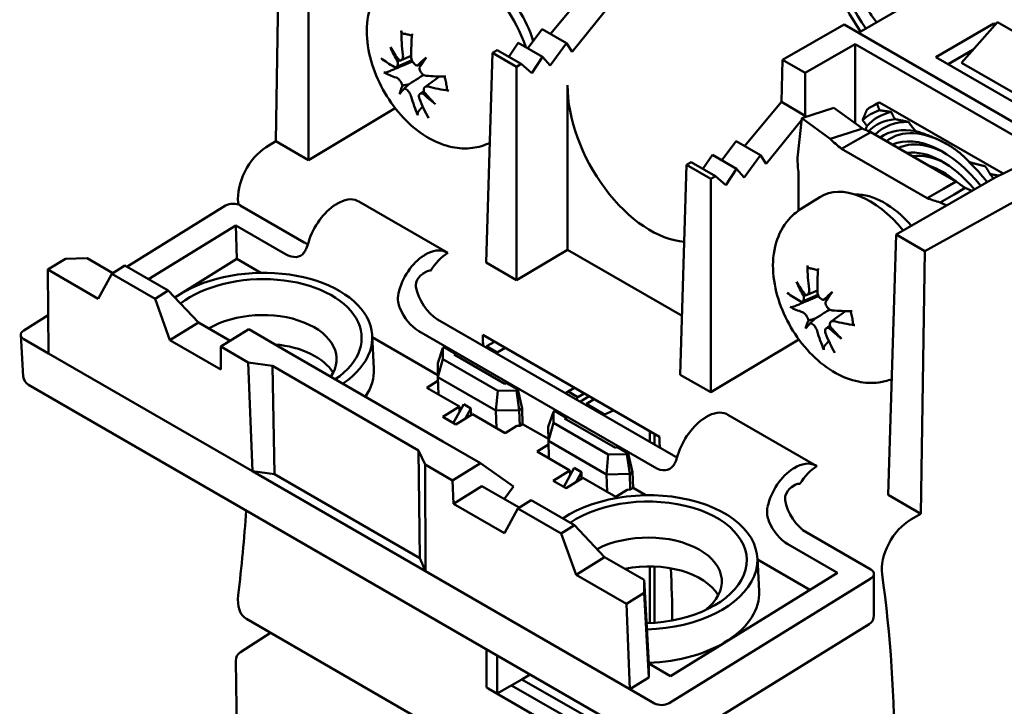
# Model space of a CAD drawing. Header units: millimetres. Extents: x 0 to 187, y 0 to 231.
# Tile 10 of 16: x 0 to 36, y 161 to 186. Entities that reach past the tile are written whole.
import ezdxf

# ---------------------------------------------------------------- set-up
doc = ezdxf.new("R2010")
doc.units = ezdxf.units.MM
doc.layers.add('Arêtes visibles(ISO)', color=7, linetype='Continuous', lineweight=50)

msp = doc.modelspace()

# ---------------------------------------------------------------- linework, layer by layer
at = {"layer": 'Arêtes visibles(ISO)'}
for p, q in [((9.312, 181.735), (9.453, 191.312)), ((10.504, 181.047), (10.504, 190.704)), ((30.564, 185.693), (35.602, 188.602)), ((19.33, 185.646), (20.672, 187.257)), ((21.541, 186.755), (20.12, 185)), ((18.5, 185.126), (19.025, 185.822)), ((19.025, 185.822), (19.909, 185.311)), ((27.8, 184.699), (30.043, 185.994)), ((30.043, 185.994), (38.784, 180.948)), ((33.384, 184.8), (35.505, 186.025)), ((35.638, 186.076), (34.327, 184.597)), ((35.505, 186.025), (35.563, 185.992)), ((35.505, 186.025), (35.505, 185.926)), ((39.085, 184.085), (35.638, 186.076)), ((17.216, 184.96), (17.386, 185.059)), ((18.265, 184.552), (17.386, 185.059)), ((17.808, 184.815), (18.154, 185.326)), ((18.154, 185.326), (19.039, 184.815)), ((19.909, 185.311), (19.316, 184.499)), ((20.12, 185), (19.909, 185.311)), ((30.451, 185.279), (28.623, 184.224)), ((30.451, 184.137), (30.451, 185.279)), ((37.364, 181.288), (30.451, 185.279)), ((33.834, 184.54), (34.741, 185.064)), ((13.704, 184.441), (14.272, 184.692)), ((13.879, 184.685), (14.249, 184.849)), ((17.216, 184.96), (16.984, 177.306)), ((18.094, 184.453), (17.216, 184.96)), ((19.039, 184.815), (18.651, 184.221)), ((19.316, 184.499), (19.039, 184.815)), ((27.754, 183.168), (27.8, 184.699)), ((28.623, 184.224), (27.8, 184.699)), ((37.096, 182.657), (33.384, 184.8)), ((18.265, 184.552), (18.094, 184.453)), ((18.094, 176.665), (18.094, 184.453)), ((18.651, 184.221), (18.265, 184.552)), ((34.327, 184.597), (37.392, 182.828)), ((14.75, 183.71), (15.276, 184.094)), ((28.623, 184.224), (28.623, 182.666)), ((30.451, 184.013), (30.451, 184.137)), ((30.451, 182.386), (30.451, 184.013)), ((19.952, 183.775), (19.952, 177.775)), ((14.567, 183.462), (14.707, 183.564)), ((13.667, 182.938), (10.504, 181.047)), ((26.411, 181.557), (27.754, 183.168)), ((28.623, 182.666), (27.754, 183.168)), ((29.673, 182.954), (28.499, 182.577)), ((29.673, 182.954), (30.711, 182.196)), ((31.143, 183.054), (31.055, 183.003)), ((31.246, 183.1), (31.338, 183.152)), ((35.843, 180.551), (31.338, 183.152)), ((28.491, 182.503), (27.202, 180.911)), ((28.343, 181.13), (28.499, 182.577)), ((28.499, 182.577), (29.536, 181.819)), ((28.623, 182.666), (28.569, 182.599)), ((30.194, 182.03), (30.711, 182.196)), ((29.536, 181.819), (30.194, 182.03)), ((30.547, 181.801), (29.953, 181.458)), ((31.014, 182.07), (30.547, 181.801)), ((31.014, 182.07), (34.131, 180.271)), ((8.952, 181.513), (9.312, 181.735)), ((9.312, 181.735), (10.504, 181.047)), ((17.115, 181.644), (17.085, 181.661)), ((25.582, 181.038), (26.107, 181.733)), ((26.107, 181.733), (26.991, 181.223)), ((29.953, 181.458), (33.07, 179.658)), ((24.89, 180.727), (25.236, 181.237)), ((26.12, 180.727), (25.236, 181.237)), ((26.991, 181.223), (26.398, 180.41)), ((27.202, 180.911), (26.991, 181.223)), ((37.364, 181.288), (35.551, 180.41)), ((24.066, 173.217), (24.297, 180.872)), ((24.297, 180.872), (24.468, 180.97)), ((25.176, 180.365), (24.297, 180.872)), ((25.346, 180.463), (24.468, 180.97)), ((26.12, 180.727), (25.732, 180.132)), ((26.398, 180.41), (26.12, 180.727)), ((38.784, 180.948), (32.994, 177.72)), ((25.346, 180.463), (25.176, 180.365)), ((25.176, 172.576), (25.176, 180.365)), ((25.732, 180.132), (25.346, 180.463)), ((28.383, 179.203), (28.383, 180.551)), ((31.943, 178.327), (35.551, 180.41)), ((33.07, 179.658), (33.664, 180.001)), ((33.664, 180.001), (34.131, 180.271)), ((34.466, 180.029), (34.063, 179.796)), ((34.466, 180.029), (34.703, 179.92)), ((28.457, 179.253), (29.157, 179.698)), ((34.063, 179.796), (33.551, 179.501)), ((3.871, 177.158), (7.477, 179.385)), ((10.348, 178.044), (8.007, 179.395)), ((11.531, 179.444), (11.5, 179.425)), ((12.333, 179.535), (12.278, 179.563)), ((15.581, 177.66), (12.333, 179.535)), ((33.551, 179.501), (33.788, 179.392)), ((4.667, 176.698), (7.848, 178.664)), ((7.848, 178.664), (9.659, 177.618)), ((7.848, 178.664), (7.885, 177.439)), ((31.943, 178.327), (31.656, 168.835)), ((32.994, 177.72), (31.943, 178.327)), ((14.747, 177.588), (14.716, 177.568)), ((15.581, 177.66), (15.521, 177.691)), ((19.952, 177.775), (18.094, 176.665)), ((24.131, 175.363), (19.952, 177.775)), ((32.994, 177.72), (32.848, 168.147)), ((0.988, 177.051), (1.634, 177.45)), ((1.634, 177.45), (2.427, 177.466)), ((2.427, 177.466), (3.365, 176.924)), ((3.805, 177.196), (3.321, 176.896)), ((3.805, 177.196), (5.385, 176.284)), ((7.885, 177.439), (5.618, 176.038)), ((8.759, 176.935), (7.885, 177.439)), ((16.984, 177.306), (18.094, 176.665)), ((2.831, 175.987), (0.988, 177.051)), ((1.011, 173.997), (0.988, 177.051)), ((3.321, 176.896), (2.831, 175.987)), ((4.901, 175.984), (3.321, 176.896)), ((14.656, 176.891), (14.793, 176.975)), ((4.901, 175.984), (5.385, 176.284)), ((5.385, 176.284), (6.488, 175.121)), ((28.521, 175.886), (29.089, 176.137)), ((28.696, 176.13), (29.067, 176.294)), ((5.446, 174.477), (4.901, 175.984)), ((0.11, 174.834), (1.001, 175.385)), ((29.567, 175.155), (30.094, 175.539)), ((6.488, 175.121), (5.446, 174.477)), ((6.488, 175.121), (7.645, 174.453)), ((6.488, 175.121), (6.488, 175.121)), ((23.818, 170.267), (15.212, 175.236)), ((29.384, 174.907), (29.524, 175.009)), ((0, 174.666), (0.093, 173.156)), ((8.324, 174.873), (7.301, 174.241)), ((8.324, 174.873), (9.697, 174.08)), ((12.824, 174.644), (12.887, 173.442)), ((14.523, 174.81), (23.129, 169.841)), ((16.864, 174.667), (23.31, 170.946)), ((1.011, 173.997), (0.11, 174.518)), ((7.308, 173.402), (5.446, 174.477)), ((7.301, 174.241), (7.308, 173.402)), ((8.303, 173.662), (7.301, 174.241)), ((15.221, 173.204), (12.827, 174.586)), ((17, 174.255), (17.289, 174.422)), ((17.387, 174.031), (17, 174.255)), ((17, 174.203), (17, 174.255)), ((28.396, 174.501), (25.176, 172.576)), ((8.461, 169.696), (1.011, 173.997)), ((9.697, 174.08), (15.404, 170.785)), ((15.221, 173.638), (15.403, 174.194)), ((15.403, 174.194), (15.451, 174.223)), ((15.404, 173.786), (15.403, 174.194)), ((15.451, 174.223), (15.865, 173.983)), ((15.812, 173.951), (15.865, 173.983)), ((17.668, 172.879), (15.812, 173.951)), ((15.865, 173.983), (15.868, 173.918)), ((17.676, 174.198), (17.387, 174.031)), ((17.387, 173.98), (17.387, 174.031)), ((8.461, 169.696), (8.303, 173.662)), ((8.303, 173.662), (9.182, 173.539)), ((9.182, 173.539), (14.517, 170.459)), ((9.258, 169.584), (9.182, 173.539)), ((15.404, 173.786), (15.221, 173.131)), ((15.221, 173.638), (15.221, 173.131)), ((17.407, 172.63), (15.404, 173.786)), ((24.066, 173.217), (25.176, 172.576)), ((0.28, 172.854), (23.25, 159.592)), ((14.815, 172.742), (15.225, 172.995)), ((15.221, 173.131), (17.342, 171.907)), ((15.241, 172.496), (15.221, 173.131)), ((17.721, 172.912), (17.668, 172.879)), ((17.721, 172.912), (18.136, 172.672)), ((16.008, 172.053), (14.815, 172.742)), ((15.225, 172.505), (15.24, 172.514)), ((17.342, 171.907), (17.407, 172.63)), ((18.089, 172.643), (17.407, 172.63)), ((18.136, 172.672), (18.089, 172.643)), ((18.089, 172.643), (18.191, 171.923)), ((18.297, 171.989), (18.136, 172.672)), ((20.201, 172.74), (19.868, 172.548)), ((19.98, 172.602), (20.21, 172.735)), ((19.98, 172.602), (20.332, 172.399)), ((20.332, 172.399), (20.562, 172.532)), ((15.783, 171.454), (16.163, 172.144)), ((16.163, 172.144), (16.428, 171.991)), ((20.421, 172.244), (20.741, 172.429)), ((20.421, 172.244), (20.421, 172.228)), ((20.638, 172.154), (20.927, 172.321)), ((21.306, 171.769), (20.638, 172.154)), ((20.638, 172.103), (20.638, 172.154)), ((15.398, 171.676), (16.008, 172.053)), ((16.485, 171.777), (15.876, 171.401)), ((16.013, 171.872), (16.008, 172.053)), ((16.428, 171.991), (16.22, 171.614)), ((16.428, 171.991), (16.436, 171.747)), ((17.678, 171.088), (16.485, 171.777)), ((17.342, 171.907), (18.191, 171.923)), ((17.342, 171.907), (17.362, 171.271)), ((18.191, 171.923), (18.297, 171.989)), ((18.208, 171.352), (18.191, 171.923)), ((18.314, 171.418), (18.297, 171.989)), ((19.251, 171.311), (19.434, 171.867)), ((19.434, 171.867), (19.481, 171.896)), ((19.434, 171.459), (19.434, 171.867)), ((19.481, 171.896), (19.896, 171.656)), ((21.627, 171.917), (21.306, 171.769)), ((21.306, 171.717), (21.306, 171.769)), ((25.804, 171.758), (25.748, 171.786)), ((29.052, 169.883), (25.804, 171.758)), ((15.876, 171.401), (15.398, 171.676)), ((18.314, 171.418), (18.208, 171.352)), ((19.252, 170.877), (18.314, 171.418)), ((19.434, 171.459), (19.252, 170.804)), ((21.438, 170.303), (19.434, 171.459)), ((19.843, 171.624), (19.896, 171.656)), ((21.699, 170.552), (19.843, 171.624)), ((19.896, 171.656), (19.899, 171.591)), ((25.002, 171.667), (24.97, 171.648)), ((18.102, 171.35), (17.678, 171.088)), ((18.208, 171.352), (18.102, 171.35)), ((19.251, 171.311), (19.252, 170.804)), ((22.956, 170.765), (22.956, 171.15)), ((23.125, 170.667), (23.125, 171.052)), ((15.404, 170.785), (16.777, 169.992)), ((18.845, 170.415), (19.256, 170.668)), ((19.252, 170.804), (21.373, 169.58)), ((19.271, 170.169), (19.252, 170.804)), ((14.561, 166.522), (14.517, 170.459)), ((14.517, 170.459), (14.753, 169.938)), ((20.038, 169.726), (18.845, 170.415)), ((21.373, 169.58), (21.438, 170.303)), ((22.119, 170.316), (21.438, 170.303)), ((21.752, 170.585), (21.699, 170.552)), ((21.752, 170.585), (22.167, 170.345)), ((22.167, 170.345), (22.119, 170.316)), ((22.119, 170.316), (22.221, 169.596)), ((22.327, 169.662), (22.167, 170.345)), ((15.755, 169.36), (14.753, 169.938)), ((14.753, 169.938), (14.775, 166.051)), ((15.755, 169.36), (16.777, 169.992)), ((16.777, 169.992), (17.983, 169.137)), ((19.255, 170.178), (19.271, 170.187)), ((8.461, 169.696), (9.258, 169.584)), ((14.775, 166.051), (8.461, 169.696)), ((9.258, 169.584), (14.561, 166.522)), ((19.429, 169.349), (20.038, 169.726)), ((20.194, 169.817), (19.813, 169.127)), ((20.044, 169.545), (20.038, 169.726)), ((20.194, 169.817), (20.459, 169.664)), ((20.251, 169.287), (20.459, 169.664)), ((20.459, 169.664), (20.466, 169.42)), ((21.373, 169.58), (22.221, 169.596)), ((21.373, 169.58), (21.393, 168.944)), ((22.221, 169.596), (22.327, 169.662)), ((22.239, 169.025), (22.221, 169.596)), ((22.345, 169.091), (22.327, 169.662)), ((28.218, 169.81), (28.186, 169.791)), ((29.052, 169.883), (28.992, 169.913)), ((15.787, 168.507), (15.755, 169.36)), ((19.906, 169.074), (19.429, 169.349)), ((20.516, 169.45), (19.906, 169.074)), ((21.709, 168.761), (20.516, 169.45)), ((16.829, 169.151), (15.787, 168.507)), ((16.829, 169.151), (18.183, 168.369)), ((17.983, 169.137), (17.639, 168.683)), ((22.133, 169.023), (21.709, 168.761)), ((22.239, 169.025), (22.133, 169.023)), ((22.345, 169.091), (22.239, 169.025)), ((22.812, 168.821), (22.345, 169.091)), ((28.126, 169.114), (28.263, 169.198)), ((17.649, 167.432), (15.787, 168.507)), ((18.623, 168.641), (18.138, 168.342)), ((18.623, 168.641), (20.203, 167.729)), ((31.656, 168.835), (32.848, 168.147)), ((18.138, 168.342), (17.649, 167.432)), ((19.718, 167.429), (18.138, 168.342)), ((32.848, 168.147), (32.476, 167.931)), ((19.718, 167.429), (20.203, 167.729)), ((20.263, 165.922), (19.718, 167.429)), ((20.203, 167.729), (21.305, 166.566)), ((31.023, 166.107), (28.682, 167.458)), ((27.993, 167.033), (29.804, 165.988)), ((14.561, 166.522), (14.775, 166.051)), ((21.305, 166.566), (20.263, 165.922)), ((21.305, 166.566), (22.752, 165.731)), ((21.305, 166.566), (21.305, 166.566)), ((26.878, 166.53), (26.941, 165.328)), ((28.797, 165.366), (26.881, 166.472)), ((22.225, 161.75), (14.775, 166.051)), ((22.956, 164.16), (22.956, 166.226)), ((23.125, 164.171), (23.125, 166.222)), ((29.804, 165.988), (23.709, 162.223)), ((22.107, 164.858), (20.263, 165.922)), ((22.752, 165.731), (22.753, 165.257)), ((22.913, 162.682), (22.752, 165.731)), ((31.024, 165.79), (23.656, 161.24)), ((31.133, 164.439), (31.133, 165.951)), ((22.753, 165.257), (22.107, 164.858)), ((22.914, 162.175), (22.753, 165.257)), ((22.225, 161.75), (22.107, 164.858)), ((31.731, 150.743), (8.233, 164.31)), ((23.635, 159.598), (30.955, 164.12)), ((8.018, 163.1), (9.115, 163.801)), ((17, 161.811), (17, 163.201)), ((7.973, 154.395), (7.845, 162.778)), ((17.387, 161.588), (17.387, 162.977)), ((22.913, 162.682), (22.914, 162.175)), ((23.709, 162.223), (22.913, 162.682)), ((18.283, 162.105), (17.387, 161.588)), ((18.591, 162.283), (18.283, 162.105)), ((20.638, 160.746), (18.283, 162.105)), ((22.914, 162.175), (22.225, 161.75)), ((17.387, 161.588), (17, 161.811)), ((17.056, 161.779), (17.051, 161.776)), ((23.503, 158.051), (17.051, 161.776)), ((20.638, 160.309), (17.905, 161.887)), ((23.126, 161.229), (22.225, 161.75))]:
    msp.add_line(p, q, dxfattribs=at)
for centre, start, end in [((0.468, 173.179), 183.5248, 240), ((30.758, 164.439), 301.7025, 0), ((8.22, 162.784), 122.575, 180.8737)]:
    msp.add_arc(centre, 0.375, start, end, dxfattribs=at)
for centre, major_axis, ratio, start_param, end_param in [((32.747, 187.683), (-2.253, 3.903), 0.57735, 0.785398, 1.711399), ((32.482, 187.521), (-2.175, 3.767), 0.57735, 0.802851, 1.714574), ((16.164, 185.194), (-1.781, 3.085), 0.57735, 4.383092, 6.307881), ((16.694, 185.5), (-1.556, 2.696), 0.57735, 4.351924, 5.994652), ((18.672, 186.456), (-1.386, -5.825), 0.78618, 5.014724, 5.164637), ((18.157, 186.602), (1.816, 5.706), 0.606472, 1.925932, 2.075845), ((18.039, 185.949), (4.807, -3.469), 0.663936, 4.136128, 4.239203), ((18.696, 186.848), (-4.752, 3.544), 0.890869, 1.00722, 1.110295), ((18.462, 186.169), (-5.98, -0.31), 0.429501, 0.456772, 0.606686), ((13.224, 184.477), (-0.9, -0.56), 0.164613, 2.097156, 2.188471), ((18.862, 185.716), (5.246, 2.76), 0.246865, 2.317447, 2.420522), ((17.755, 187.114), (-3.905, -4.461), 0.149894, 5.385155, 5.48823), ((14.073, 184.414), (-0.939, -0.315), 0.052304, 1.991915, 2.206452), ((18.331, 186.839), (-5.659, -1.957), 0.39689, 0.339905, 0.489818), ((18.511, 186.155), (-5.885, -1.108), 0.296251, 0.832315, 0.982228), ((18.906, 185.776), (-5.019, -3.154), 0.350406, 5.81544, 5.918516), ((17.799, 187.174), (-4.248, -4.135), 0.046353, 5.772443, 5.875518), ((13.413, 183.511), (0.948, 0.33), 0.072354, 0.611552, 0.971688), ((13.594, 183.283), (-0.702, -0.64), 0.010675, 3.727211, 4.087347), ((18.38, 186.825), (5.866, 1.201), 0.53014, 3.967303, 4.117217), ((23.028, 182.062), (2.117, -3.801), 0.587337, 3.953481, 5.919388), ((18.685, 186.392), (-2.645, -5.372), 0.70711, 5.60743, 5.757344), ((18.17, 186.538), (0.591, 5.959), 0.685542, 2.214696, 2.36461), ((14.336, 183.073), (0.885, 0.58), 0.160476, 0.998859, 1.077576), ((18.622, 186.941), (-5.479, 2.264), 0.864448, 1.167716, 1.270791), ((17.965, 186.042), (4.145, -4.238), 0.690358, 4.631744, 4.73482), ((33.633, 178.17), (-2.625, 4.547), 0.57735, 6.164733, 6.401637), ((33.792, 178.262), (-2.738, 4.741), 0.57735, 6.215328, 6.351042), ((33.832, 178.285), (2.664, -4.783), 0.587337, 3.082772, 3.150629), ((33.792, 178.262), (-2.513, 4.352), 0.57735, 6.105606, 6.460765), ((33.633, 178.17), (-2.4, 4.157), 0.57735, 6.034537, 6.418505), ((33.792, 178.262), (-2.288, 3.962), 0.57735, 5.945038, 6.437322), ((33.633, 178.17), (-2.175, 3.767), 0.57735, 5.820824, 6.331118), ((33.792, 178.262), (-2.063, 3.572), 0.57735, 5.497787, 6.355002), ((33.633, 178.17), (-1.95, 3.377), 0.57735, 4.966659, 6.220521), ((8.97, 180.299), (0.731, 1.31), 0.567188, 0.794424, 2.494491), ((33.792, 178.262), (-1.838, 3.183), 0.57735, 5.527949, 6.243368), ((33.633, 178.17), (-1.725, 2.988), 0.57735, 5.000716, 6.056711), ((33.792, 178.262), (-1.613, 2.793), 0.57735, 5.532089, 6.076423), ((33.633, 178.17), (-1.5, 2.598), 0.57735, 5.273712, 5.721862), ((33.792, 178.262), (-1.388, 2.403), 0.57735, 5.537548, 5.730809), ((33.633, 178.17), (-2.175, 3.767), 0.57735, 4.939863, 5.174751), ((33.633, 178.17), (-2.4, 4.157), 0.57735, 4.918214, 4.961037), ((30.981, 176.639), (-1.781, 3.085), 0.57735, 4.991362, 6.307881), ((11.522, 178.269), (-0.795, -1.273), 0.550811, 3.195728, 3.981126), ((31.512, 176.945), (-1.556, 2.696), 0.57735, 5.033037, 5.994652), ((7.742, 179.232), (0.375, 0.012), 0.59733, 0.767466, 2.337957), ((-33.299, 147.687), (29.227, 52.405), 0.567188, 5.634264, 5.636084), ((11.49, 178.249), (-0.795, -1.273), 0.550811, 3.981126, 5.175834), ((10.334, 178.954), (-0.577, 0.966), 0.567188, 2.347767, 2.513767), ((9.645, 178.529), (0.577, -0.966), 0.567188, 5.48936, 6.524898), ((14.799, 176.339), (0.7, 1.327), 0.602862, 0.797271, 1.991978), ((14.831, 176.358), (0.7, 1.327), 0.602862, 0.011873, 0.797271), ((15.667, 176.432), (0.7, 1.327), 0.602862, 0.799751, 1.449876), ((33.489, 177.901), (-1.386, -5.825), 0.78618, 5.014724, 5.164637), ((8.729, 174.486), (4.097, 0.126), 0.597148, 5.523914, 8.693328), ((8.729, 174.486), (3.711, 0.114), 0.597148, 5.528516, 8.731581), ((14.677, 176.583), (-0.175, -0.332), 0.602862, 3.938864, 5.021341), ((14.813, 176.668), (-0.175, -0.332), 0.602862, 3.288076, 3.938864), ((32.975, 178.047), (1.816, 5.706), 0.606472, 1.925932, 2.075845), ((15.198, 176.146), (-0.577, 0.966), 0.567188, 0.972395, 2.347767), ((32.856, 177.394), (4.807, -3.469), 0.663936, 4.136128, 4.239203), ((33.513, 178.293), (-4.752, 3.544), 0.890869, 1.00722, 1.110295), ((33.279, 177.614), (-5.98, -0.31), 0.429501, 0.456772, 0.606686), ((28.041, 175.922), (-0.9, -0.56), 0.164613, 2.097156, 2.188471), ((33.68, 177.161), (5.246, 2.76), 0.246865, 2.317447, 2.420522), ((32.572, 178.559), (-3.905, -4.461), 0.149894, 5.385155, 5.48823), ((33.148, 178.284), (-5.659, -1.957), 0.39689, 0.339905, 0.489818), ((28.89, 175.859), (-0.939, -0.315), 0.052304, 1.991915, 2.206452), ((8.752, 173.734), (2.774, 0.085), 0.597148, 5.869838, 8.587236), ((14.509, 175.721), (0.577, -0.966), 0.567188, 4.453822, 5.48936), ((33.329, 177.6), (-5.885, -1.108), 0.296251, 0.832315, 0.982228), ((33.723, 177.221), (-5.019, -3.154), 0.350406, 5.81544, 5.918516), ((32.616, 178.619), (-4.248, -4.135), 0.046353, 5.772443, 5.875518), ((28.23, 174.956), (0.948, 0.33), 0.072354, 0.611552, 0.971688), ((28.411, 174.728), (-0.702, -0.64), 0.010675, 3.727211, 4.087347), ((32.783, 177.487), (4.145, -4.238), 0.690358, 4.631744, 4.73482), ((33.197, 178.27), (5.866, 1.201), 0.53014, 3.967303, 4.117217), ((0.375, 174.681), (-0.375, -0.012), 0.596966, 5.479878, 7.050369), ((17.9, 175.144), (0.731, 1.31), 0.567188, 2.231611, 2.494491), ((33.502, 177.837), (-2.645, -5.372), 0.70711, 5.60743, 5.757344), ((32.987, 177.983), (0.591, 5.959), 0.685542, 2.214696, 2.36461), ((29.153, 174.518), (0.885, 0.58), 0.160476, 0.998859, 1.077576), ((33.44, 178.386), (-5.479, 2.264), 0.864448, 1.167716, 1.270791), ((8.784, 172.682), (2.774, 0.085), 0.597148, 0.323266, 1.374335), ((-24.369, 142.531), (29.227, 52.405), 0.567188, 5.634412, 5.636084), ((8.766, 173.283), (4.123, 0.127), 0.597148, 5.872757, 6.29618), ((19.051, 171.556), (1.346, 1.116), 0.197603, 0.65871, 0.763889), ((19.051, 171.556), (1.346, 1.116), 0.197603, 5.665346, 5.770524), ((19.051, 171.556), (1.64, 0.607), 0.197603, 0.512661, 0.540874), ((24.992, 170.491), (-0.795, -1.273), 0.550811, 3.195728, 3.981126), ((24.961, 170.472), (-0.795, -1.273), 0.550811, 3.981126, 5.175834), ((24.382, 171.401), (-0.77, -1.287), 0.587337, 5.390667, 5.653548), ((-19.389, 139.656), (-30.798, -51.498), 0.587337, 2.510283, 2.511955), ((23.804, 171.177), (-0.577, 0.966), 0.567188, 2.347767, 2.513767), ((28.301, 168.581), (0.7, 1.327), 0.602862, 0.011873, 0.797271), ((23.115, 170.752), (0.577, -0.966), 0.567188, 5.48936, 6.524898), ((28.269, 168.562), (0.7, 1.327), 0.602862, 0.797271, 1.991978), ((29.138, 168.655), (0.7, 1.327), 0.602862, 0.799751, 1.449876), ((28.284, 168.891), (-0.175, -0.332), 0.602862, 3.288076, 3.938864), ((22.782, 166.372), (4.097, 0.126), 0.597148, 4.709954, 8.659648), ((28.147, 168.806), (-0.175, -0.332), 0.602862, 3.938864, 5.021341), ((22.782, 166.372), (3.711, 0.114), 0.597148, 4.708331, 8.66364), ((28.669, 168.369), (-0.577, 0.966), 0.567188, 0.972395, 2.347767), ((-33.299, 147.687), (29.227, 52.405), 0.567188, 5.342636, 5.402478), ((27.98, 167.943), (0.577, -0.966), 0.567188, 4.453822, 5.48936), ((32.494, 166.717), (-0.77, -1.287), 0.587337, 3.953481, 5.653548), ((22.806, 165.62), (2.774, 0.085), 0.597148, 5.584385, 8.530762), ((22.838, 164.568), (2.774, 0.085), 0.597148, 0.323266, 1.843023), ((-19.389, 139.656), (-30.798, -51.498), 0.587337, 2.376108, 2.415538), ((30.758, 165.943), (0.375, 0.012), 0.596966, 5.479878, 7.050369), ((-11.276, 134.972), (-30.798, -51.498), 0.587337, 2.218507, 2.511955), ((22.819, 165.169), (4.123, 0.127), 0.597148, 4.71648, 6.29618), ((8.97, 165.617), (0.731, 1.31), 0.567188, 2.201043, 3.133165), ((-24.369, 142.531), (29.227, 52.405), 0.567188, 5.376458, 5.376569), ((23.391, 161.393), (-0.375, -0.012), 0.59733, 0.767466, 2.337957)]:
    msp.add_ellipse(centre, major_axis=major_axis, ratio=ratio, start_param=start_param, end_param=end_param, dxfattribs=at)
for points, knots in [([(31.224, 186.075), (31.122, 186.204), (31.026, 186.341), (30.772, 186.752), (30.633, 187.041), (30.426, 187.637), (30.357, 187.945), (30.31, 188.563), (30.331, 188.874), (30.496, 189.429), (30.619, 189.677), (30.908, 190.007), (31.03, 190.113), (31.166, 190.2)], [3.651396, 3.651396, 3.651396, 3.651396, 3.846511, 3.846511, 4.218863, 4.218863, 4.594498, 4.594498, 4.969285, 4.969285, 5.275871, 5.275871, 5.445673, 5.445673, 5.445673, 5.445673]), ([(17.116, 181.676), (16.916, 181.579), (16.701, 181.517), (16.233, 181.456), (15.982, 181.472), (15.449, 181.58), (15.175, 181.69), (14.607, 182.006), (14.323, 182.229), (13.8, 182.751), (13.563, 183.053), (13.162, 183.698), (12.996, 184.041), (12.749, 184.75), (12.667, 185.116), (12.613, 185.853), (12.638, 186.226), (12.837, 186.888), (12.985, 187.183), (13.331, 187.578), (13.477, 187.705), (13.64, 187.808)], [0.8263, 0.8263, 0.8263, 0.8263, 1.021689, 1.021689, 1.256803, 1.256803, 1.553321, 1.553321, 1.919409, 1.919409, 2.299552, 2.299552, 2.674399, 2.674399, 3.052539, 3.052539, 3.428974, 3.428974, 3.733357, 3.733357, 3.902296, 3.902296, 3.902296, 3.902296]), ([(13.971, 185.653), (13.96, 185.654), (13.95, 185.657), (13.93, 185.667), (13.918, 185.677), (13.903, 185.698), (13.896, 185.713), (13.889, 185.737), (13.887, 185.75), (13.887, 185.762)], [0.05671871, 0.05671871, 0.05671871, 0.05671871, 0.06162651, 0.06162651, 0.06776774, 0.06776774, 0.07392503, 0.07392503, 0.07853581, 0.07853581, 0.07853581, 0.07853581]), ([(13.971, 185.653), (13.992, 185.652), (14.013, 185.65), (14.057, 185.643), (14.08, 185.638), (14.125, 185.627), (14.149, 185.621), (14.196, 185.605), (14.22, 185.597), (14.254, 185.583), (14.265, 185.578), (14.275, 185.574)], [4.2944416, 4.2944416, 4.2944416, 4.2944416, 4.3618079, 4.3618079, 4.4291742, 4.4291742, 4.4965405, 4.4965405, 4.5639067, 4.5639067, 4.5921235, 4.5921235, 4.5921235, 4.5921235]), ([(13.947, 184.89), (13.951, 184.86), (13.952, 184.828), (13.944, 184.771), (13.935, 184.746), (13.913, 184.709), (13.898, 184.694), (13.863, 184.678), (13.843, 184.676), (13.815, 184.682), (13.807, 184.685), (13.798, 184.688)], [0, 0, 0, 0, 0.01285996, 0.01285996, 0.02571992, 0.02571992, 0.03841194, 0.03841194, 0.05110395, 0.05110395, 0.05644229, 0.05644229, 0.05644229, 0.05644229]), ([(14.472, 184.498), (14.468, 184.499), (14.464, 184.499), (14.436, 184.506), (14.41, 184.517), (14.362, 184.552), (14.34, 184.575), (14.303, 184.625), (14.286, 184.655), (14.262, 184.718), (14.254, 184.751), (14.251, 184.789), (14.25, 184.797), (14.25, 184.805)], [0.02354194, 0.02354194, 0.02354194, 0.02354194, 0.02575103, 0.02575103, 0.0384746, 0.0384746, 0.05119816, 0.05119816, 0.06396744, 0.06396744, 0.07673673, 0.07673673, 0.08003865, 0.08003865, 0.08003865, 0.08003865]), ([(13.756, 184.63), (13.757, 184.625), (13.757, 184.62), (13.762, 184.585), (13.762, 184.556), (13.754, 184.505), (13.746, 184.483), (13.725, 184.453), (13.711, 184.442), (13.677, 184.433), (13.658, 184.435), (13.635, 184.445), (13.63, 184.447), (13.625, 184.45)], [0.02354357, 0.02354357, 0.02354357, 0.02354357, 0.0258252, 0.0258252, 0.03851169, 0.03851169, 0.05119818, 0.05119818, 0.06396747, 0.06396747, 0.07673675, 0.07673675, 0.08003868, 0.08003868, 0.08003868, 0.08003868]), ([(14.793, 184.12), (14.768, 184.122), (14.741, 184.129), (14.688, 184.157), (14.662, 184.177), (14.619, 184.221), (14.598, 184.249), (14.567, 184.308), (14.555, 184.34), (14.546, 184.382), (14.544, 184.395), (14.543, 184.408)], [0, 0, 0, 0, 0.01283183, 0.01283183, 0.02566366, 0.02566366, 0.0383838, 0.0383838, 0.05110394, 0.05110394, 0.05644228, 0.05644228, 0.05644228, 0.05644228]), ([(13.396, 184.26), (13.384, 184.255), (13.37, 184.25), (13.344, 184.243), (13.327, 184.239), (13.3, 184.237), (13.285, 184.237), (13.267, 184.24), (13.26, 184.242), (13.254, 184.245)], [0.05659998, 0.05659998, 0.05659998, 0.05659998, 0.06162651, 0.06162651, 0.06776774, 0.06776774, 0.07392503, 0.07392503, 0.07853581, 0.07853581, 0.07853581, 0.07853581]), ([(13.702, 184.055), (13.72, 184.05), (13.741, 184.038), (13.784, 184.004), (13.806, 183.982), (13.844, 183.935), (13.863, 183.906), (13.895, 183.847), (13.909, 183.816), (13.922, 183.777), (13.925, 183.765), (13.928, 183.753)], [0, 0, 0, 0, 0.01285996, 0.01285996, 0.02571992, 0.02571992, 0.03841194, 0.03841194, 0.05110395, 0.05110395, 0.05644229, 0.05644229, 0.05644229, 0.05644229]), ([(14.175, 183.82), (14.284, 183.89), (14.398, 183.963), (14.565, 184.068), (14.632, 184.11), (14.699, 184.152)], [-3.33638028, -3.33638028, -3.33638028, -3.33638028, -3.28342182, -3.28342182, -3.24756505, -3.24756505, -3.24756505, -3.24756505]), ([(15.463, 184.09), (15.472, 184.063), (15.479, 184.035), (15.496, 183.975), (15.504, 183.942), (15.518, 183.876), (15.524, 183.844), (15.535, 183.78), (15.54, 183.748), (15.548, 183.685), (15.551, 183.654), (15.553, 183.624)], [5.8766194, 5.8766194, 5.8766194, 5.8766194, 5.9320553, 5.9320553, 5.9995751, 5.9995751, 6.0670949, 6.0670949, 6.1346146, 6.1346146, 6.2021344, 6.2021344, 6.2021344, 6.2021344]), ([(13.999, 183.663), (14.002, 183.662), (14.006, 183.661), (14.029, 183.652), (14.052, 183.639), (14.099, 183.603), (14.122, 183.581), (14.163, 183.533), (14.183, 183.505), (14.216, 183.447), (14.23, 183.417), (14.241, 183.384), (14.243, 183.377), (14.245, 183.37)], [0.02354194, 0.02354194, 0.02354194, 0.02354194, 0.02575103, 0.02575103, 0.0384746, 0.0384746, 0.05119816, 0.05119816, 0.06396744, 0.06396744, 0.07673673, 0.07673673, 0.08003865, 0.08003865, 0.08003865, 0.08003865]), ([(14.715, 183.531), (14.714, 183.536), (14.712, 183.541), (14.704, 183.573), (14.701, 183.601), (14.707, 183.651), (14.716, 183.672), (14.74, 183.705), (14.758, 183.718), (14.801, 183.732), (14.826, 183.733), (14.857, 183.728), (14.863, 183.727), (14.87, 183.725)], [0.02354357, 0.02354357, 0.02354357, 0.02354357, 0.0258252, 0.0258252, 0.03851169, 0.03851169, 0.05119818, 0.05119818, 0.06396747, 0.06396747, 0.07673675, 0.07673675, 0.08003868, 0.08003868, 0.08003868, 0.08003868]), ([(15.618, 183.577), (15.607, 183.578), (15.597, 183.581), (15.578, 183.589), (15.568, 183.595), (15.557, 183.608), (15.553, 183.616), (15.553, 183.624)], [0.02009358, 0.02009358, 0.02009358, 0.02009358, 0.02470436, 0.02470436, 0.03086166, 0.03086166, 0.03639697, 0.03639697, 0.03639697, 0.03639697]), ([(14.548, 183.284), (14.537, 183.311), (14.531, 183.34), (14.528, 183.39), (14.532, 183.413), (14.549, 183.447), (14.563, 183.461), (14.598, 183.478), (14.62, 183.481), (14.652, 183.477), (14.662, 183.475), (14.673, 183.473)], [0, 0, 0, 0, 0.01285996, 0.01285996, 0.02571992, 0.02571992, 0.03841194, 0.03841194, 0.05110395, 0.05110395, 0.05644229, 0.05644229, 0.05644229, 0.05644229]), ([(14.49, 182.684), (14.486, 182.693), (14.484, 182.704), (14.481, 182.727), (14.481, 182.744), (14.487, 182.774), (14.494, 182.791), (14.507, 182.815), (14.515, 182.827), (14.523, 182.837)], [0.02009358, 0.02009358, 0.02009358, 0.02009358, 0.02470436, 0.02470436, 0.03086166, 0.03086166, 0.03700288, 0.03700288, 0.04202941, 0.04202941, 0.04202941, 0.04202941]), ([(30.711, 182.196), (30.759, 182.174), (30.808, 182.153), (30.909, 182.11), (30.96, 182.09), (31.014, 182.07)], [0, 0, 0, 0, 0.03060343, 0.03060343, 0.06120685, 0.06120685, 0.06120685, 0.06120685]), ([(29.953, 181.458), (29.878, 181.515), (29.806, 181.574), (29.667, 181.695), (29.6, 181.756), (29.536, 181.819)], [0, 0, 0, 0, 0.0430199, 0.0430199, 0.08603981, 0.08603981, 0.08603981, 0.08603981]), ([(28.343, 181.13), (28.344, 181.031), (28.348, 180.933), (28.361, 180.74), (28.37, 180.645), (28.383, 180.551)], [0, 0, 0, 0, 0.0430199, 0.0430199, 0.08603981, 0.08603981, 0.08603981, 0.08603981]), ([(34.131, 180.271), (34.184, 180.229), (34.239, 180.188), (34.35, 180.107), (34.407, 180.068), (34.466, 180.029)], [0, 0, 0, 0, 0.03060343, 0.03060343, 0.06120685, 0.06120685, 0.06120685, 0.06120685]), ([(33.551, 179.501), (33.466, 179.524), (33.383, 179.549), (33.223, 179.601), (33.145, 179.629), (33.07, 179.658)], [0, 0, 0, 0, 0.0430199, 0.0430199, 0.08603981, 0.08603981, 0.08603981, 0.08603981]), ([(31.783, 173.055), (31.628, 172.995), (31.466, 172.955), (31.051, 172.902), (30.799, 172.917), (30.266, 173.025), (29.992, 173.135), (29.425, 173.451), (29.141, 173.674), (28.617, 174.196), (28.38, 174.498), (27.979, 175.144), (27.814, 175.486), (27.567, 176.195), (27.485, 176.562), (27.43, 177.298), (27.456, 177.671), (27.655, 178.333), (27.802, 178.628), (28.149, 179.023), (28.295, 179.15), (28.457, 179.253)], [0.874431, 0.874431, 0.874431, 0.874431, 1.021689, 1.021689, 1.256803, 1.256803, 1.553321, 1.553321, 1.919409, 1.919409, 2.299552, 2.299552, 2.674399, 2.674399, 3.052539, 3.052539, 3.428974, 3.428974, 3.733357, 3.733357, 3.902296, 3.902296, 3.902296, 3.902296]), ([(10.336, 177.669), (10.365, 177.71), (10.392, 177.759), (10.447, 177.884), (10.478, 177.973), (10.508, 178.072)], [0.61295986, 0.61295986, 0.61295986, 0.61295986, 0.64396324, 0.64396324, 0.68556653, 0.68556653, 0.68556653, 0.68556653]), ([(28.788, 177.098), (28.778, 177.099), (28.767, 177.102), (28.747, 177.112), (28.736, 177.122), (28.72, 177.143), (28.713, 177.158), (28.707, 177.182), (28.705, 177.195), (28.705, 177.207)], [0.05671871, 0.05671871, 0.05671871, 0.05671871, 0.06162651, 0.06162651, 0.06776774, 0.06776774, 0.07392503, 0.07392503, 0.07853581, 0.07853581, 0.07853581, 0.07853581]), ([(28.788, 177.098), (28.809, 177.097), (28.831, 177.095), (28.875, 177.088), (28.897, 177.083), (28.943, 177.072), (28.966, 177.066), (29.013, 177.05), (29.037, 177.042), (29.072, 177.028), (29.082, 177.023), (29.092, 177.019)], [4.2944416, 4.2944416, 4.2944416, 4.2944416, 4.3618079, 4.3618079, 4.4291742, 4.4291742, 4.4965405, 4.4965405, 4.5639067, 4.5639067, 4.5921235, 4.5921235, 4.5921235, 4.5921235]), ([(14.421, 176.42), (14.414, 176.46), (14.415, 176.504), (14.426, 176.56), (14.429, 176.572), (14.433, 176.583)], [0.07907073, 0.07907073, 0.07907073, 0.07907073, 0.09714425, 0.09714425, 0.10175718, 0.10175718, 0.10175718, 0.10175718]), ([(13.782, 176.181), (13.759, 176.079), (13.756, 175.974), (13.781, 175.802), (13.801, 175.726), (13.832, 175.651)], [1.17301426, 1.17301426, 1.17301426, 1.17301426, 1.21461755, 1.21461755, 1.24562093, 1.24562093, 1.24562093, 1.24562093]), ([(28.573, 176.076), (28.574, 176.07), (28.575, 176.065), (28.579, 176.03), (28.579, 176.001), (28.571, 175.95), (28.563, 175.928), (28.542, 175.898), (28.528, 175.887), (28.495, 175.878), (28.476, 175.88), (28.452, 175.89), (28.447, 175.892), (28.442, 175.895)], [0.02354357, 0.02354357, 0.02354357, 0.02354357, 0.0258252, 0.0258252, 0.03851169, 0.03851169, 0.05119818, 0.05119818, 0.06396747, 0.06396747, 0.07673675, 0.07673675, 0.08003868, 0.08003868, 0.08003868, 0.08003868]), ([(28.765, 176.336), (28.769, 176.305), (28.769, 176.273), (28.761, 176.216), (28.753, 176.191), (28.731, 176.154), (28.716, 176.139), (28.681, 176.123), (28.661, 176.121), (28.633, 176.127), (28.624, 176.13), (28.616, 176.134)], [0, 0, 0, 0, 0.01285996, 0.01285996, 0.02571992, 0.02571992, 0.03841194, 0.03841194, 0.05110395, 0.05110395, 0.05644229, 0.05644229, 0.05644229, 0.05644229]), ([(29.289, 175.943), (29.285, 175.944), (29.281, 175.945), (29.253, 175.951), (29.228, 175.962), (29.18, 175.997), (29.157, 176.02), (29.12, 176.07), (29.103, 176.1), (29.079, 176.163), (29.071, 176.196), (29.068, 176.234), (29.068, 176.242), (29.067, 176.25)], [0.02354194, 0.02354194, 0.02354194, 0.02354194, 0.02575103, 0.02575103, 0.0384746, 0.0384746, 0.05119816, 0.05119816, 0.06396744, 0.06396744, 0.07673673, 0.07673673, 0.08003865, 0.08003865, 0.08003865, 0.08003865]), ([(28.214, 175.705), (28.202, 175.7), (28.188, 175.695), (28.161, 175.688), (28.144, 175.684), (28.117, 175.682), (28.102, 175.682), (28.085, 175.685), (28.077, 175.687), (28.072, 175.69)], [0.05659998, 0.05659998, 0.05659998, 0.05659998, 0.06162651, 0.06162651, 0.06776774, 0.06776774, 0.07392503, 0.07392503, 0.07853581, 0.07853581, 0.07853581, 0.07853581]), ([(29.61, 175.565), (29.586, 175.567), (29.558, 175.575), (29.505, 175.602), (29.479, 175.622), (29.436, 175.667), (29.416, 175.694), (29.384, 175.754), (29.372, 175.786), (29.364, 175.828), (29.362, 175.84), (29.361, 175.853)], [0, 0, 0, 0, 0.01283183, 0.01283183, 0.02566366, 0.02566366, 0.0383838, 0.0383838, 0.05110394, 0.05110394, 0.05644228, 0.05644228, 0.05644228, 0.05644228]), ([(28.52, 175.5), (28.538, 175.495), (28.559, 175.483), (28.601, 175.449), (28.623, 175.427), (28.661, 175.38), (28.68, 175.351), (28.713, 175.292), (28.726, 175.261), (28.739, 175.222), (28.742, 175.21), (28.745, 175.198)], [0, 0, 0, 0, 0.01285996, 0.01285996, 0.02571992, 0.02571992, 0.03841194, 0.03841194, 0.05110395, 0.05110395, 0.05644229, 0.05644229, 0.05644229, 0.05644229]), ([(28.993, 175.265), (29.101, 175.335), (29.215, 175.408), (29.382, 175.513), (29.449, 175.555), (29.517, 175.597)], [-3.33638028, -3.33638028, -3.33638028, -3.33638028, -3.28342182, -3.28342182, -3.24756505, -3.24756505, -3.24756505, -3.24756505]), ([(30.281, 175.535), (30.289, 175.508), (30.297, 175.481), (30.313, 175.42), (30.321, 175.387), (30.336, 175.322), (30.342, 175.289), (30.353, 175.225), (30.358, 175.193), (30.365, 175.13), (30.368, 175.1), (30.37, 175.069)], [5.8766194, 5.8766194, 5.8766194, 5.8766194, 5.9320553, 5.9320553, 5.9995751, 5.9995751, 6.0670949, 6.0670949, 6.1346146, 6.1346146, 6.2021344, 6.2021344, 6.2021344, 6.2021344]), ([(28.816, 175.108), (28.82, 175.107), (28.823, 175.106), (28.847, 175.097), (28.87, 175.084), (28.916, 175.049), (28.939, 175.026), (28.98, 174.978), (29, 174.95), (29.034, 174.892), (29.047, 174.862), (29.059, 174.829), (29.061, 174.822), (29.062, 174.815)], [0.02354194, 0.02354194, 0.02354194, 0.02354194, 0.02575103, 0.02575103, 0.0384746, 0.0384746, 0.05119816, 0.05119816, 0.06396744, 0.06396744, 0.07673673, 0.07673673, 0.08003865, 0.08003865, 0.08003865, 0.08003865]), ([(29.533, 174.976), (29.531, 174.981), (29.53, 174.986), (29.521, 175.018), (29.519, 175.046), (29.524, 175.096), (29.533, 175.117), (29.558, 175.15), (29.576, 175.163), (29.618, 175.177), (29.643, 175.178), (29.674, 175.173), (29.681, 175.172), (29.687, 175.17)], [0.02354357, 0.02354357, 0.02354357, 0.02354357, 0.0258252, 0.0258252, 0.03851169, 0.03851169, 0.05119818, 0.05119818, 0.06396747, 0.06396747, 0.07673675, 0.07673675, 0.08003868, 0.08003868, 0.08003868, 0.08003868]), ([(30.435, 175.022), (30.425, 175.024), (30.414, 175.026), (30.395, 175.034), (30.385, 175.041), (30.374, 175.053), (30.371, 175.062), (30.37, 175.069)], [0.02009358, 0.02009358, 0.02009358, 0.02009358, 0.02470436, 0.02470436, 0.03086166, 0.03086166, 0.03639697, 0.03639697, 0.03639697, 0.03639697]), ([(29.365, 174.73), (29.355, 174.757), (29.348, 174.785), (29.345, 174.836), (29.35, 174.858), (29.367, 174.892), (29.38, 174.906), (29.416, 174.923), (29.438, 174.926), (29.47, 174.923), (29.48, 174.921), (29.49, 174.918)], [0, 0, 0, 0, 0.01285996, 0.01285996, 0.02571992, 0.02571992, 0.03841194, 0.03841194, 0.05110395, 0.05110395, 0.05644229, 0.05644229, 0.05644229, 0.05644229]), ([(29.308, 174.129), (29.304, 174.138), (29.301, 174.149), (29.298, 174.172), (29.299, 174.189), (29.305, 174.219), (29.311, 174.236), (29.324, 174.261), (29.332, 174.273), (29.341, 174.282)], [0.02009358, 0.02009358, 0.02009358, 0.02009358, 0.02470436, 0.02470436, 0.03086166, 0.03086166, 0.03700288, 0.03700288, 0.04202941, 0.04202941, 0.04202941, 0.04202941]), ([(23.807, 169.892), (23.836, 169.932), (23.862, 169.981), (23.918, 170.107), (23.949, 170.196), (23.978, 170.295)], [0.61295986, 0.61295986, 0.61295986, 0.61295986, 0.64396324, 0.64396324, 0.68556653, 0.68556653, 0.68556653, 0.68556653]), ([(27.891, 168.643), (27.884, 168.682), (27.885, 168.727), (27.897, 168.783), (27.9, 168.795), (27.903, 168.806)], [0.07907073, 0.07907073, 0.07907073, 0.07907073, 0.09714425, 0.09714425, 0.10175718, 0.10175718, 0.10175718, 0.10175718]), ([(27.253, 168.404), (27.23, 168.302), (27.227, 168.197), (27.251, 168.025), (27.272, 167.949), (27.302, 167.874)], [1.17301426, 1.17301426, 1.17301426, 1.17301426, 1.21461755, 1.21461755, 1.24562093, 1.24562093, 1.24562093, 1.24562093])]:
    msp.add_open_spline(points, degree=3, knots=knots, dxfattribs=at)
for points, weights in [([(13.396, 184.26), (13.915, 184.482), (14.293, 184.644)], [1.00324421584, 1.02050018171, 1.0123482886]), ([(14.668, 183.002), (14.598, 182.922), (14.523, 182.837)], [1.00916458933, 1.0067197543, 1.00324421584]), ([(30.875, 182.885), (30.792, 182.69), (30.716, 182.506)], [1, 1.00054026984, 1]), ([(31.337, 182.864), (31.29, 182.978), (31.246, 183.1)], [1, 1.00054026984, 1]), ([(31.763, 182.801), (31.558, 182.834), (31.337, 182.864)], [1, 1.00067711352, 1]), ([(30.716, 182.506), (30.801, 182.397), (30.875, 182.289)], [1, 1.00067711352, 1]), ([(31.897, 182.54), (31.827, 182.665), (31.763, 182.801)], [1, 1.00089416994, 1]), ([(32.393, 182.438), (32.158, 182.491), (31.897, 182.54)], [1, 1.0012905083, 1]), ([(30.875, 182.289), (30.848, 182.217), (30.821, 182.147)], [1, 1.00028743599, 1.00039007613]), ([(32.656, 182.102), (32.516, 182.258), (32.393, 182.438)], [1, 1.00225030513, 1]), ([(33.792, 181.63), (33.317, 181.904), (32.656, 182.102)], [1, 1.01354463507, 1]), ([(34.609, 180.974), (34.267, 181.355), (33.792, 181.63)], [1, 1.01354463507, 1]), ([(35.191, 180.822), (34.881, 180.893), (34.609, 180.974)], [1, 1.00225030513, 1]), ([(35.368, 180.536), (35.284, 180.686), (35.191, 180.822)], [1, 1.0012905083, 1]), ([(35.693, 180.479), (35.526, 180.507), (35.368, 180.536)], [1.00035593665, 1.00064895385, 1]), ([(28.214, 175.705), (28.733, 175.928), (29.111, 176.089)], [1.00324421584, 1.02050018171, 1.0123482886]), ([(29.485, 174.447), (29.415, 174.367), (29.341, 174.282)], [1.00916458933, 1.0067197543, 1.00324421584])]:
    msp.add_rational_spline(points, weights, degree=2, dxfattribs=at)

doc.saveas('drawing.dxf')
